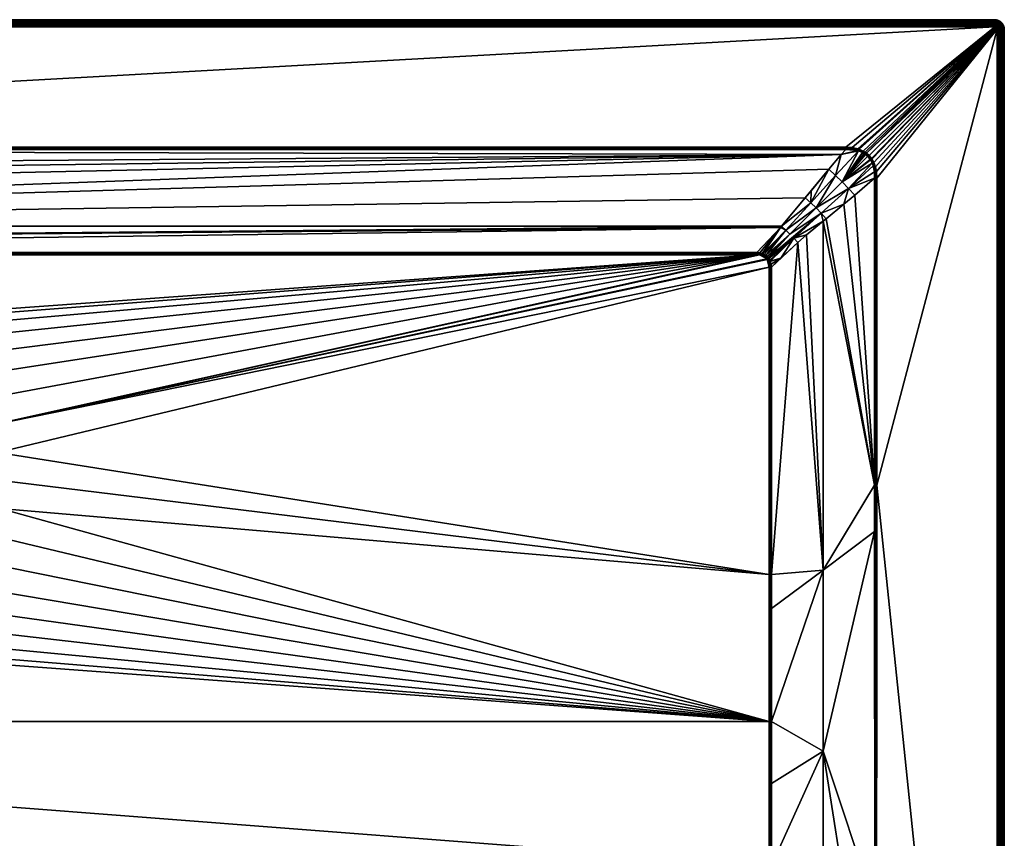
# Model space of a CAD drawing. Header units: centimetres. Extents: x 0 to 1000, y -700 to 0.
# Tile 9 of 9: x 579 to 1000, y -350 to 0. Entities that reach past the tile are written whole.
import ezdxf

# ---------------------------------------------------------------- set-up
doc = ezdxf.new("R2010")
doc.units = ezdxf.units.CM
doc.layers.get('0').update_dxf_attribs({"color": 133})

msp = doc.modelspace()

# ---------------------------------------------------------------- meshes
at = {"color": 254}
mesh = msp.add_polyface(dxfattribs=at)
corners = [(4, 0, 27), (996, 0, 0), (4, 0, 0), (4, -3, 30), (67.77, -54.51, 30), (996, -3, 30), (103.44, -100.05, 15.1), (101.95, -95.6, 16.47), (103.3, -100.11, 15.1), (93.45, -89.97, 18.49), (102.81, -100.32, 15.09), (104.54, -99.73, 15.12), (105.86, -99.54, 15.15), (91.69, -91.69, 18.35), (101.37, -101.37, 15.08), (101.84, -100.93, 15.08), (100.82, -102, 15.08), (101.3, -101.42, 15.08), (89.97, -93.45, 18.49), (100.11, -103.3, 15.1), (100.36, -102.74, 15.09), (95.31, -88.26, 18.91), (102.07, -100.76, 15.08), (105.86, -99.83, 15.08), (105.86, -100.01, 15.04), (104.59, -100.14, 15.03), (103.55, -100.41, 15.03), (102.96, -100.65, 15.02), (102.27, -101.05, 15.02), (102.05, -101.21, 15.02), (102.46, -101.35, 15), (103.11, -100.99, 15), (103.66, -100.79, 15), (104.65, -100.57, 15), (105.86, -100.49, 15), (105.86, -100.18, 15.02), (996, -2.53, 29.96), (4, -2.53, 29.96), (996, -2.07, 29.85), (4, -2.07, 29.85), (996, -1.64, 29.67), (4, -1.64, 29.67), (996, -1.24, 29.43), (4, -1.24, 29.43), (996, -0.88, 29.12), (4, -0.88, 29.12), (996, -0.57, 28.76), (4, -0.57, 28.76), (996, -0.33, 28.36), (4, -0.33, 28.36), (996, -0.15, 27.93), (4, -0.15, 27.93), (996, -0.04, 27.47), (4, -0.04, 27.47), (996, 0, 27)]
mesh.append_faces([[corners[k] for k in face] for face in [(0, 1, 2, 0), (3, 4, 5, 3), (6, 7, 8, 6), (8, 7, 9, 8), (8, 9, 10, 8), (6, 11, 7, 6), (7, 11, 12, 7), (13, 14, 15, 13), (13, 16, 17, 13), (13, 17, 14, 13), (18, 19, 20, 18), (18, 20, 16, 18), (7, 21, 9, 7), (9, 15, 22, 9), (9, 22, 10, 9), (23, 12, 24, 23), (24, 12, 11, 24), (24, 11, 25, 24), (25, 11, 6, 25), (25, 6, 26, 25), (26, 6, 8, 26), (26, 8, 27, 26), (8, 10, 27, 8), (27, 10, 22, 27), (27, 22, 28, 27), (28, 22, 15, 28), (28, 15, 29, 28), (28, 30, 31, 28), (28, 31, 27, 28), (27, 31, 32, 27), (27, 32, 26, 27), (26, 32, 33, 26), (26, 33, 25, 26), (25, 33, 34, 25), (25, 34, 24, 25), (24, 34, 35, 24), (3, 36, 37, 3), (37, 38, 39, 37), (39, 40, 41, 39), (41, 42, 43, 41), (43, 44, 45, 43), (45, 46, 47, 45), (47, 48, 49, 47), (49, 50, 51, 49), (51, 52, 53, 51), (53, 54, 0, 53)]], dxfattribs={"vtx3": -1, "color": 254})
mesh = msp.add_polyface(dxfattribs=at)
corners = [(895.32, -100.56, 15), (898.51, -102.26, 15), (896.26, -100.76, 15), (898.1, -101.79, 15), (896.96, -101.02, 15), (897.61, -101.39, 15), (911.74, -95.31, 18.91), (904.42, -101.93, 16.47), (900.46, -105.86, 15.15), (996, 0, 27), (996, 0, 0), (4, 0, 27), (996, -3, 30), (67.77, -54.51, 30), (932.23, -54.51, 30), (910.03, -93.45, 18.49), (899.89, -103.3, 15.1), (899.68, -102.81, 15.09), (908.31, -91.69, 18.35), (898.63, -101.37, 15.08), (899.07, -101.84, 15.08), (906.55, -89.97, 18.49), (898, -100.82, 15.08), (898.58, -101.3, 15.08), (904.35, -88.81, 18.73), (894.14, -99.54, 15.15), (895.43, -99.72, 15.12), (904.75, -88.32, 18.89), (896.48, -100.02, 15.1), (896.7, -100.11, 15.1), (897.26, -100.36, 15.09), (917.22, -78.3, 22.42), (921.7, -82.78, 22.42), (899.24, -102.07, 15.08), (898.34, -101.55, 15.02), (897.81, -101.1, 15.02), (897.11, -100.69, 15.02), (896.37, -100.39, 15.03), (895.38, -100.14, 15.03), (894.14, -100.01, 15.04), (894.14, -100.49, 15), (894.14, -100.18, 15.03), (894.14, -99.83, 15.08), (894.14, -99.97, 15.05)]
mesh.append_faces([[corners[k] for k in face] for face in [(0, 1, 2, 0), (2, 3, 4, 2), (4, 3, 5, 4), (6, 7, 8, 6), (9, 10, 11, 9), (12, 13, 14, 12), (7, 6, 15, 7), (16, 7, 15, 16), (16, 15, 17, 16), (18, 19, 20, 18), (21, 22, 18, 21), (18, 22, 23, 18), (18, 23, 19, 18), (24, 25, 26, 24), (21, 27, 24, 21), (26, 28, 24, 26), (24, 28, 29, 24), (24, 29, 21, 24), (21, 29, 30, 21), (21, 30, 22, 21), (31, 27, 21, 31), (32, 18, 20, 32), (15, 20, 33, 15), (15, 33, 17, 15), (34, 23, 22, 34), (34, 22, 35, 34), (35, 22, 30, 35), (35, 30, 36, 35), (36, 30, 29, 36), (36, 29, 37, 36), (5, 35, 36, 5), (5, 36, 4, 5), (4, 36, 37, 4), (4, 37, 2, 4), (2, 37, 38, 2), (2, 38, 0, 2), (0, 38, 39, 0), (0, 39, 40, 0), (39, 41, 40, 39), (29, 28, 37, 29), (37, 28, 26, 37), (37, 26, 38, 37), (38, 26, 25, 38), (38, 25, 39, 38), (39, 25, 42, 39), (39, 42, 43, 39)]], dxfattribs={"vtx3": -1, "color": 254})
mesh = msp.add_polyface(dxfattribs=at)
corners = [(997.82, -0.44, 27), (997.24, -0.2, 0), (997.24, -0.2, 27), (996.63, -0.05, 0), (996.63, -0.05, 27), (996, 0, 0), (996, 0, 27), (996.73, -1.75, 29.67), (997.25, -1.54, 29.43), (996.85, -1.37, 29.43), (996.37, -1.67, 29.67), (996.43, -1.27, 29.43), (996, -1.64, 29.67), (996, -1.24, 29.43), (997.62, -1.76, 29.43), (997.83, -1.47, 29.12), (997.42, -1.22, 29.12), (996.96, -1.03, 29.12), (996.49, -0.92, 29.12), (996, -0.88, 29.12), (998.01, -1.23, 28.76), (997.56, -0.95, 28.76), (997.06, -0.74, 28.76), (996.54, -0.62, 28.76), (996, -0.57, 28.76), (997.67, -0.73, 28.36), (997.14, -0.51, 28.36), (996.57, -0.37, 28.36), (996, -0.33, 28.36), (997.75, -0.57, 27.93), (997.19, -0.34, 27.93), (996.6, -0.19, 27.93), (996, -0.15, 27.93), (997.8, -0.47, 27.47), (997.22, -0.23, 27.47), (996.62, -0.09, 27.47), (996, -0.04, 27.47)]
mesh.append_faces([[corners[k] for k in face] for face in [(0, 1, 2, 0), (2, 1, 3, 2), (2, 3, 4, 2), (4, 3, 5, 4), (4, 5, 6, 4), (7, 8, 9, 7), (10, 9, 11, 10), (10, 11, 12, 10), (12, 11, 13, 12), (14, 15, 8, 14), (8, 15, 16, 8), (8, 16, 9, 8), (9, 16, 17, 9), (9, 17, 11, 9), (11, 17, 18, 11), (11, 18, 13, 11), (13, 18, 19, 13), (16, 20, 21, 16), (16, 21, 17, 16), (17, 21, 22, 17), (17, 22, 18, 17), (18, 22, 23, 18), (18, 23, 19, 18), (19, 23, 24, 19), (21, 25, 22, 21), (22, 25, 26, 22), (22, 26, 23, 22), (23, 26, 27, 23), (23, 27, 24, 23), (24, 27, 28, 24), (25, 29, 26, 25), (26, 29, 30, 26), (26, 30, 27, 26), (27, 30, 31, 27), (27, 31, 28, 27), (28, 31, 32, 28), (30, 33, 34, 30), (30, 34, 31, 30), (31, 34, 35, 31), (31, 35, 32, 31), (32, 35, 36, 32), (34, 0, 2, 34), (34, 2, 35, 34), (35, 2, 4, 35), (35, 4, 36, 35), (36, 4, 6, 36)]], dxfattribs={"vtx3": -1, "color": 254})
mesh = msp.add_polyface(dxfattribs=at)
corners = [(495.78, -150.39, 2.6), (500, -130.97, 14.4), (494.17, -131.46, 14.4), (491.56, -150.75, 2.6), (488.33, -131.96, 14.4), (461.48, -143.01, 14.4), (466.33, -139.73, 14.4), (466.09, -139.31, 14.66), (471.67, -137.32, 14.4), (477, -134.91, 14.4), (476.84, -134.45, 14.66), (488.25, -131.48, 14.66), (500, -130.48, 14.66), (500, -129.96, 14.85), (482.67, -133.44, 14.4), (488.16, -130.96, 14.85), (500, -129.41, 14.96), (476.67, -133.96, 14.85), (488.07, -130.43, 14.96), (500, -128.86, 15), (465.84, -138.85, 14.85), (476.49, -133.45, 14.96), (487.98, -129.89, 15), (456, -145.5, 14.85), (465.58, -138.38, 14.96), (476.3, -132.93, 15), (455.66, -145.08, 14.96), (465.31, -137.9, 15), (105.86, -99.83, 15.08), (894.14, -99.83, 15.08), (894.14, -99.54, 15.15), (932.23, -54.82, 29.98), (67.77, -54.51, 30), (67.77, -54.82, 29.98), (932.23, -54.99, 29.96), (67.77, -54.99, 29.96), (932.23, -55.17, 29.92), (67.77, -55.17, 29.93), (67.77, -55.46, 29.85), (4, -3, 30), (996, -3, 30), (996, -2.53, 29.96), (4, -2.53, 29.96), (996, -2.07, 29.85), (4, -2.07, 29.85), (996, -1.64, 29.67), (4, -1.64, 29.67), (996, -1.24, 29.43), (4, -1.24, 29.43), (996, -0.88, 29.12), (4, -0.88, 29.12), (996, -0.57, 28.76), (4, -0.57, 28.76), (996, -0.33, 28.36), (4, -0.33, 28.36), (996, -0.15, 27.93), (4, -0.15, 27.93), (996, -0.04, 27.47), (4, -0.04, 27.47), (996, 0, 27)]
mesh.append_faces([[corners[k] for k in face] for face in [(0, 1, 2, 0), (3, 2, 4, 3), (5, 6, 7, 5), (8, 9, 10, 8), (11, 12, 13, 11), (9, 14, 10, 9), (10, 14, 11, 10), (10, 11, 15, 10), (15, 11, 13, 15), (15, 13, 16, 15), (6, 8, 7, 6), (7, 8, 10, 7), (7, 10, 17, 7), (17, 10, 15, 17), (17, 15, 18, 17), (18, 15, 16, 18), (18, 16, 19, 18), (20, 7, 17, 20), (20, 17, 21, 20), (21, 17, 18, 21), (21, 18, 22, 21), (22, 18, 19, 22), (23, 20, 24, 23), (24, 20, 21, 24), (24, 21, 25, 24), (25, 21, 22, 25), (26, 24, 27, 26), (27, 24, 25, 27), (14, 4, 11, 14), (11, 4, 2, 11), (11, 2, 12, 11), (12, 2, 1, 12), (28, 29, 30, 28), (31, 32, 33, 31), (34, 33, 35, 34), (36, 37, 38, 36), (39, 40, 41, 39), (42, 41, 43, 42), (44, 43, 45, 44), (46, 45, 47, 46), (48, 47, 49, 48), (50, 49, 51, 50), (52, 51, 53, 52), (54, 53, 55, 54), (56, 55, 57, 56), (58, 57, 59, 58)]], dxfattribs={"vtx3": -1, "color": 254})
mesh = msp.add_polyface(dxfattribs=at)
corners = [(917.44, -73.1, 23.97), (925.02, -63.97, 27.01), (914.89, -76.16, 22.95), (922.51, -86.19, 22.5), (915.38, -92.02, 20.13), (922.5, -235.31, 22.5), (911.74, -95.31, 18.91), (944.54, -67.77, 29.85), (936.04, -74.99, 27.01), (944.54, -199.08, 29.85), (931.4, -78.93, 25.47), (923.84, -85.11, 22.95), (1000, -4, 27), (1000, -696, 0), (1000, -4, 0), (997, -4, 30), (945.49, -67.77, 30), (945.49, -199.08, 30), (927.81, -66.56, 26.38), (917.22, -78.3, 22.42), (919.49, -80.51, 22.24), (933.44, -72.19, 26.38), (944.45, -65.06, 29.88), (921.7, -82.78, 22.42), (910.03, -93.45, 18.49), (904.75, -88.32, 18.89), (906.55, -89.97, 18.49), (908.31, -91.69, 18.35), (899.07, -101.84, 15.08), (930.66, -69.34, 26.16), (945.01, -199.08, 29.96), (945.01, -67.77, 29.96), (997.47, -696, 29.96), (997.47, -4, 29.96), (997.93, -696, 29.85), (997.93, -4, 29.85), (998.36, -696, 29.67), (998.36, -4, 29.67), (998.76, -696, 29.43), (998.76, -4, 29.43), (999.12, -696, 29.12), (999.12, -4, 29.12), (999.43, -696, 28.76), (999.43, -4, 28.76), (999.67, -696, 28.36), (999.67, -4, 28.36), (999.85, -696, 27.93), (999.85, -4, 27.93), (999.96, -696, 27.47), (999.96, -4, 27.47), (1000, -696, 27)]
mesh.append_faces([[corners[k] for k in face] for face in [(0, 1, 2, 0), (3, 4, 5, 3), (5, 4, 6, 5), (7, 8, 9, 7), (9, 8, 10, 9), (9, 10, 11, 9), (5, 9, 3, 5), (3, 9, 11, 3), (12, 13, 14, 12), (15, 16, 17, 15), (18, 19, 20, 18), (10, 8, 21, 10), (21, 8, 7, 21), (21, 7, 22, 21), (11, 23, 3, 11), (3, 23, 24, 3), (3, 24, 4, 3), (4, 24, 6, 4), (2, 25, 19, 2), (19, 26, 20, 19), (20, 26, 27, 20), (20, 27, 23, 20), (23, 28, 24, 23), (18, 1, 19, 18), (19, 1, 0, 19), (19, 0, 2, 19), (11, 10, 23, 11), (23, 10, 21, 23), (23, 21, 20, 23), (20, 21, 29, 20), (20, 29, 18, 20), (9, 30, 7, 9), (7, 30, 31, 7), (30, 17, 16, 30), (30, 16, 31, 30), (15, 32, 33, 15), (33, 34, 35, 33), (35, 36, 37, 35), (37, 38, 39, 37), (39, 40, 41, 39), (41, 42, 43, 41), (43, 44, 45, 43), (45, 46, 47, 45), (47, 48, 49, 47), (49, 50, 12, 49)]], dxfattribs={"vtx3": -1, "color": 254})
mesh = msp.add_polyface(dxfattribs=at)
corners = [(933.75, -384.63, 26.58), (944.6, -379.2, 29.89), (922.5, -312.79, 22.55), (944.55, -218.83, 29.85), (922.5, -235.31, 22.5), (944.54, -199.08, 29.85), (933.75, -621.17, 28.96), (944.88, -619.77, 29.97), (944.76, -539.56, 29.94), (922.5, -390.26, 23.16), (900.42, -431.39, 17.29), (922.5, -467.72, 24.36), (922.5, -622.58, 27.93), (933.75, -542.33, 28), (944.63, -449.44, 29.9), (922.5, -545.16, 26), (900.46, -361.62, 15.66), (1000, -696, 27), (1000, -696, 0), (1000, -4, 27), (945.38, -449.44, 30), (996, -697, 30), (996.16, -696.99, 30), (996.31, -696.95, 30), (996.59, -696.81, 30), (996.71, -696.71, 30), (996.81, -696.59, 30), (997, -4, 30), (945.49, -199.08, 30), (997, -696, 30), (996.95, -696.31, 30), (945, -449.44, 29.98), (945, -697, 30), (945.01, -199.08, 29.96), (997.47, -696, 29.96), (997.47, -4, 29.96), (997.93, -696, 29.85), (997.93, -4, 29.85), (998.36, -696, 29.67), (998.36, -4, 29.67), (998.76, -696, 29.43), (998.76, -4, 29.43), (999.12, -696, 29.12), (999.12, -4, 29.12), (999.43, -696, 28.76), (999.43, -4, 28.76), (999.67, -696, 28.36), (999.67, -4, 28.36), (999.85, -696, 27.93), (999.85, -4, 27.93), (999.96, -696, 27.47), (999.96, -4, 27.47)]
mesh.append_faces([[corners[k] for k in face] for face in [(0, 1, 2, 0), (2, 1, 3, 2), (2, 3, 4, 2), (4, 3, 5, 4), (6, 7, 8, 6), (9, 10, 11, 9), (12, 6, 13, 12), (13, 6, 8, 13), (13, 8, 0, 13), (0, 8, 14, 0), (0, 14, 1, 0), (15, 12, 13, 15), (15, 13, 11, 15), (11, 13, 0, 11), (11, 0, 9, 11), (9, 0, 2, 9), (9, 2, 16, 9), (17, 18, 19, 17), (20, 21, 22, 20), (20, 22, 23, 20), (23, 24, 20, 23), (20, 24, 25, 20), (20, 25, 26, 20), (27, 28, 29, 27), (29, 28, 20, 29), (29, 20, 30, 29), (30, 20, 26, 30), (31, 8, 32, 31), (5, 3, 33, 5), (33, 3, 1, 33), (33, 1, 31, 33), (31, 1, 14, 31), (31, 14, 8, 31), (32, 20, 31, 32), (31, 20, 28, 31), (31, 28, 33, 31), (27, 29, 34, 27), (35, 34, 36, 35), (37, 36, 38, 37), (39, 38, 40, 39), (41, 40, 42, 41), (43, 42, 44, 43), (45, 44, 46, 45), (47, 46, 48, 47), (49, 48, 50, 49), (51, 50, 17, 51)]], dxfattribs={"vtx3": -1, "color": 254})
mesh = msp.add_polyface(dxfattribs=at)
corners = [(943.39, -59.57, 30), (944.22, -61.09, 30), (997, -4, 30), (935.01, -54.7, 30), (937.43, -55.23, 30), (996, -3, 30), (937.93, -55.39, 30), (939.69, -56.17, 30), (932.23, -54.51, 30), (943.26, -59.37, 30), (942.24, -58.11, 30), (996.99, -3.84, 30), (941.06, -57.05, 30), (996.95, -3.69, 30), (996.89, -3.55, 30), (996.81, -3.41, 30), (996.71, -3.29, 30), (996.59, -3.19, 30), (940.5, -56.65, 30), (945.29, -64.94, 30), (945.49, -67.77, 30), (934.89, -55.55, 29.88), (932.23, -55.46, 29.85), (937.2, -55.98, 29.9), (930.29, -57.63, 29.12), (937.6, -56.09, 29.9), (932.23, -55.17, 29.92), (932.23, -54.82, 29.98), (932.23, -54.99, 29.96), (934.95, -55.13, 29.97), (937.32, -55.6, 29.97), (937.8, -55.76, 29.97), (937.67, -56.12, 29.9), (939.35, -56.81, 29.91), (939.52, -56.49, 29.98), (940.11, -57.24, 29.91), (940.3, -56.95, 29.98), (940.64, -57.61, 29.92), (940.85, -57.34, 29.98)]
mesh.append_faces([[corners[k] for k in face] for face in [(0, 1, 2, 0), (3, 4, 5, 3), (5, 4, 6, 5), (5, 6, 7, 5), (5, 8, 3, 5), (9, 2, 10, 9), (10, 2, 11, 10), (10, 11, 12, 10), (12, 11, 13, 12), (12, 13, 14, 12), (12, 15, 16, 12), (12, 16, 17, 12), (7, 18, 5, 7), (5, 18, 12, 5), (19, 20, 2, 19), (21, 22, 23, 21), (23, 22, 24, 23), (23, 24, 25, 23), (26, 22, 21, 26), (27, 28, 29, 27), (29, 28, 26, 29), (3, 8, 27, 3), (26, 21, 29, 26), (29, 21, 23, 29), (29, 23, 30, 29), (30, 23, 25, 30), (30, 25, 31, 30), (25, 32, 31, 25), (31, 32, 33, 31), (31, 33, 34, 31), (34, 33, 35, 34), (34, 35, 36, 34), (36, 35, 37, 36), (36, 37, 38, 36), (27, 29, 3, 27), (3, 29, 30, 3), (3, 30, 4, 3), (4, 30, 31, 4), (4, 31, 6, 4), (6, 31, 34, 6), (6, 34, 7, 6), (7, 34, 36, 7), (7, 36, 18, 7), (18, 36, 38, 18), (18, 38, 12, 18)]], dxfattribs={"vtx3": -1, "color": 254})
mesh = msp.add_polyface(dxfattribs=at)
corners = [(997, -4, 30), (943.26, -59.37, 30), (943.39, -59.57, 30), (944.22, -61.09, 30), (944.86, -62.87, 30), (945.29, -64.94, 30), (996.89, -3.55, 30), (996.81, -3.41, 30), (941.06, -57.05, 30), (996, -3, 30), (996.31, -3.05, 30), (996.59, -3.19, 30), (1000, -4, 27), (1000, -4, 0), (999.95, -3.37, 0), (999.95, -3.37, 27), (997.47, -4, 29.96), (996.99, -3.84, 30), (997.45, -3.77, 29.96), (996.95, -3.69, 30), (997.4, -3.55, 29.96), (997.31, -3.33, 29.96), (997.19, -3.14, 29.96), (996.71, -3.29, 30), (997.93, -4, 29.85), (997.9, -3.7, 29.85), (997.83, -3.4, 29.85), (998.36, -4, 29.67), (998.33, -3.63, 29.67), (998.25, -3.27, 29.67), (997.72, -3.13, 29.85), (998.76, -4, 29.43), (998.73, -3.57, 29.43), (998.63, -3.15, 29.43), (999.12, -4, 29.12), (999.08, -3.51, 29.12), (999.43, -4, 28.76), (999.38, -3.46, 28.76), (998.97, -3.04, 29.12), (999.67, -4, 28.36), (999.63, -3.43, 28.36), (999.26, -2.94, 28.76), (999.85, -4, 27.93), (999.81, -3.4, 27.93), (999.96, -4, 27.47), (999.91, -3.38, 27.47)]
mesh.append_faces([[corners[k] for k in face] for face in [(0, 1, 2, 0), (0, 3, 4, 0), (0, 4, 5, 0), (6, 7, 8, 6), (9, 8, 10, 9), (10, 8, 11, 10), (12, 13, 14, 12), (12, 14, 15, 12), (0, 16, 17, 0), (17, 16, 18, 17), (17, 18, 19, 17), (19, 18, 20, 19), (19, 20, 6, 19), (6, 20, 21, 6), (6, 21, 7, 6), (7, 21, 22, 7), (7, 22, 23, 7), (16, 24, 18, 16), (18, 24, 25, 18), (18, 25, 20, 18), (20, 25, 26, 20), (20, 26, 21, 20), (24, 27, 25, 24), (25, 27, 28, 25), (25, 28, 26, 25), (26, 28, 29, 26), (26, 29, 30, 26), (27, 31, 28, 27), (28, 31, 32, 28), (28, 32, 29, 28), (29, 32, 33, 29), (31, 34, 32, 31), (32, 34, 35, 32), (32, 35, 33, 32), (34, 36, 35, 34), (35, 36, 37, 35), (35, 37, 38, 35), (36, 39, 37, 36), (37, 39, 40, 37), (37, 40, 41, 37), (39, 42, 40, 39), (40, 42, 43, 40), (42, 44, 43, 42), (43, 44, 45, 43), (44, 12, 45, 44), (45, 12, 15, 45)]], dxfattribs={"vtx3": -1, "color": 254})
mesh = msp.add_polyface(dxfattribs=at)
corners = [(996.31, -3.05, 30), (996.16, -3.01, 30), (996, -3, 30), (996.59, -3.19, 30), (996.45, -3.11, 30), (996.71, -3.29, 30), (997.19, -3.14, 29.96), (997.04, -2.96, 29.96), (996.86, -2.81, 29.96), (996.67, -2.69, 29.96), (996.45, -2.6, 29.96), (996.23, -2.55, 29.96), (996, -2.53, 29.96), (997.31, -3.33, 29.96), (997.83, -3.4, 29.85), (997.72, -3.13, 29.85), (997.56, -2.87, 29.85), (997.36, -2.64, 29.85), (997.13, -2.44, 29.85), (996.87, -2.28, 29.85), (996.6, -2.17, 29.85), (996.3, -2.1, 29.85), (996, -2.07, 29.85), (997.91, -2.61, 29.67), (997.67, -2.33, 29.67), (997.39, -2.09, 29.67), (997.07, -1.9, 29.67), (996.73, -1.75, 29.67), (996.37, -1.67, 29.67), (996, -1.64, 29.67), (997.95, -2.05, 29.43), (997.62, -1.76, 29.43), (997.25, -1.54, 29.43), (996.85, -1.37, 29.43)]
mesh.append_faces([[corners[k] for k in face] for face in [(0, 1, 2, 0), (0, 3, 4, 0), (5, 6, 7, 5), (5, 7, 3, 5), (3, 7, 8, 3), (3, 8, 4, 3), (4, 8, 9, 4), (4, 9, 0, 4), (0, 9, 10, 0), (0, 10, 1, 0), (1, 10, 11, 1), (1, 11, 2, 1), (2, 11, 12, 2), (13, 14, 15, 13), (13, 15, 6, 13), (6, 15, 16, 6), (6, 16, 7, 6), (7, 16, 17, 7), (7, 17, 8, 7), (8, 17, 18, 8), (8, 18, 9, 8), (9, 18, 19, 9), (9, 19, 10, 9), (10, 19, 20, 10), (10, 20, 11, 10), (11, 20, 21, 11), (11, 21, 12, 11), (12, 21, 22, 12), (16, 23, 17, 16), (17, 23, 24, 17), (17, 24, 18, 17), (18, 24, 25, 18), (18, 25, 19, 18), (19, 25, 26, 19), (19, 26, 20, 19), (20, 26, 27, 20), (20, 27, 21, 20), (21, 27, 28, 21), (21, 28, 22, 21), (22, 28, 29, 22), (25, 30, 31, 25), (25, 31, 26, 25), (26, 31, 32, 26), (26, 32, 27, 26), (27, 33, 28, 27)]], dxfattribs={"vtx3": -1, "color": 254})
mesh = msp.add_polyface(dxfattribs=at)
corners = [(999.56, -2.18, 27), (999.24, -1.65, 0), (999.24, -1.65, 27), (998.83, -1.17, 0), (998.83, -1.17, 27), (998.35, -0.76, 0), (998.35, -0.76, 27), (997.82, -0.44, 0), (997.82, -0.44, 27), (997.24, -0.2, 0), (997.95, -2.05, 29.43), (998.53, -2.17, 29.12), (998.21, -1.79, 29.12), (997.62, -1.76, 29.43), (997.83, -1.47, 29.12), (998.77, -1.99, 28.76), (998.42, -1.58, 28.76), (998.01, -1.23, 28.76), (997.42, -1.22, 29.12), (999.27, -2.33, 28.36), (998.97, -1.84, 28.36), (998.6, -1.4, 28.36), (998.16, -1.03, 28.36), (997.56, -0.95, 28.76), (997.67, -0.73, 28.36), (999.43, -2.25, 27.93), (999.12, -1.74, 27.93), (998.72, -1.28, 27.93), (998.26, -0.88, 27.93), (997.75, -0.57, 27.93), (999.53, -2.2, 27.47), (999.21, -1.67, 27.47), (998.8, -1.2, 27.47), (998.33, -0.79, 27.47), (997.8, -0.47, 27.47), (997.19, -0.34, 27.93), (997.22, -0.23, 27.47)]
mesh.append_faces([[corners[k] for k in face] for face in [(0, 1, 2, 0), (2, 1, 3, 2), (2, 3, 4, 2), (4, 3, 5, 4), (4, 5, 6, 4), (6, 5, 7, 6), (6, 7, 8, 6), (8, 7, 9, 8), (10, 11, 12, 10), (10, 12, 13, 10), (13, 12, 14, 13), (11, 15, 12, 11), (12, 15, 16, 12), (12, 16, 14, 12), (14, 16, 17, 14), (14, 17, 18, 14), (15, 19, 20, 15), (15, 20, 16, 15), (16, 20, 21, 16), (16, 21, 17, 16), (17, 21, 22, 17), (17, 22, 23, 17), (23, 22, 24, 23), (20, 25, 26, 20), (20, 26, 21, 20), (21, 26, 27, 21), (21, 27, 22, 21), (22, 27, 28, 22), (22, 28, 24, 22), (24, 28, 29, 24), (26, 30, 31, 26), (26, 31, 27, 26), (27, 31, 32, 27), (27, 32, 28, 27), (28, 32, 33, 28), (28, 33, 29, 28), (29, 33, 34, 29), (29, 34, 35, 29), (31, 0, 2, 31), (31, 2, 32, 31), (32, 2, 4, 32), (32, 4, 33, 32), (33, 4, 6, 33), (33, 6, 34, 33), (34, 6, 8, 34), (34, 8, 36, 34)]], dxfattribs={"vtx3": -1, "color": 254})
mesh = msp.add_polyface(dxfattribs=at)
corners = [(999.95, -3.37, 27), (999.95, -3.37, 0), (999.8, -2.76, 0), (999.8, -2.76, 27), (999.56, -2.18, 0), (999.56, -2.18, 27), (999.24, -1.65, 0), (997.72, -3.13, 29.85), (998.25, -3.27, 29.67), (998.1, -2.93, 29.67), (997.56, -2.87, 29.85), (997.91, -2.61, 29.67), (998.63, -3.15, 29.43), (998.46, -2.75, 29.43), (998.24, -2.38, 29.43), (997.67, -2.33, 29.67), (997.95, -2.05, 29.43), (997.39, -2.09, 29.67), (999.08, -3.51, 29.12), (998.97, -3.04, 29.12), (998.78, -2.58, 29.12), (998.53, -2.17, 29.12), (999.38, -3.46, 28.76), (999.26, -2.94, 28.76), (999.05, -2.44, 28.76), (998.77, -1.99, 28.76), (999.63, -3.43, 28.36), (999.49, -2.86, 28.36), (999.27, -2.33, 28.36), (999.81, -3.4, 27.93), (999.66, -2.81, 27.93), (999.43, -2.25, 27.93), (998.97, -1.84, 28.36), (999.91, -3.38, 27.47), (999.77, -2.78, 27.47), (999.53, -2.2, 27.47), (999.12, -1.74, 27.93), (999.21, -1.67, 27.47)]
mesh.append_faces([[corners[k] for k in face] for face in [(0, 1, 2, 0), (0, 2, 3, 0), (3, 2, 4, 3), (3, 4, 5, 3), (5, 4, 6, 5), (7, 8, 9, 7), (7, 9, 10, 7), (10, 9, 11, 10), (8, 12, 9, 8), (9, 12, 13, 9), (9, 13, 11, 9), (11, 13, 14, 11), (11, 14, 15, 11), (15, 14, 16, 15), (15, 16, 17, 15), (12, 18, 19, 12), (12, 19, 13, 12), (13, 19, 20, 13), (13, 20, 14, 13), (14, 20, 21, 14), (14, 21, 16, 14), (19, 22, 23, 19), (19, 23, 20, 19), (20, 23, 24, 20), (20, 24, 21, 20), (21, 24, 25, 21), (23, 26, 27, 23), (23, 27, 24, 23), (24, 27, 28, 24), (24, 28, 25, 24), (26, 29, 27, 26), (27, 29, 30, 27), (27, 30, 28, 27), (28, 30, 31, 28), (28, 31, 32, 28), (29, 33, 30, 29), (30, 33, 34, 30), (30, 34, 31, 30), (31, 34, 35, 31), (31, 35, 36, 31), (33, 0, 34, 33), (34, 0, 3, 34), (34, 3, 35, 34), (35, 3, 5, 35), (35, 5, 37, 35)]], dxfattribs={"vtx3": -1, "color": 254})
mesh = msp.add_polyface(dxfattribs=at)
corners = [(894.14, -100.49, 15), (500, -128.86, 15), (512.02, -129.89, 15), (523.7, -132.93, 15), (534.69, -137.9, 15), (544.69, -144.65, 15), (553.4, -153, 15), (899.51, -105.86, 15), (566.01, -173.48, 15), (569.54, -185.01, 15), (560.58, -162.7, 15), (925.02, -63.97, 27.01), (930.29, -57.63, 29.12), (95.31, -88.26, 18.91), (932.23, -55.46, 29.85), (67.77, -55.46, 29.85), (914.89, -76.16, 22.95), (904.75, -88.32, 18.89), (101.95, -95.6, 16.47), (904.35, -88.81, 18.73), (105.86, -99.54, 15.15), (894.14, -99.54, 15.15), (561.42, -169.03, 14.4), (564.05, -174.26, 14.4), (564.51, -174.08, 14.66), (565.77, -179.86, 14.4), (567.48, -185.46, 14.4), (567.96, -185.35, 14.66), (568.23, -191.26, 14.4), (568.97, -197.07, 14.4), (569.46, -197.05, 14.66), (568.72, -202.92, 14.4), (568.96, -208.83, 14.66), (569.98, -197.03, 14.85), (569.48, -208.9, 14.85), (568.47, -185.24, 14.85), (570.52, -197, 14.96), (570.01, -208.97, 14.96), (564.99, -173.88, 14.85), (569, -185.13, 14.96), (571.07, -196.98, 15), (570.56, -209.04, 15), (559.64, -163.28, 14.85), (565.5, -173.68, 14.96), (560.11, -162.99, 14.96), (894.14, -100.18, 15.03), (894.14, -100.01, 15.04), (105.86, -100.01, 15.04), (894.14, -99.97, 15.05), (894.14, -99.83, 15.08), (105.86, -99.83, 15.08), (932.23, -54.51, 30), (67.77, -54.51, 30), (932.23, -54.82, 29.98), (67.77, -54.82, 29.98), (932.23, -54.99, 29.96), (67.77, -54.99, 29.96), (932.23, -55.17, 29.92)]
mesh.append_faces([[corners[k] for k in face] for face in [(0, 1, 2, 0), (0, 2, 3, 0), (3, 4, 0, 3), (0, 4, 5, 0), (0, 5, 6, 0), (7, 8, 9, 7), (6, 10, 0, 6), (0, 10, 8, 0), (11, 12, 13, 11), (14, 15, 12, 14), (16, 11, 13, 16), (16, 13, 17, 16), (17, 18, 19, 17), (19, 20, 21, 19), (22, 23, 24, 22), (25, 26, 27, 25), (28, 29, 30, 28), (29, 31, 30, 29), (30, 31, 32, 30), (26, 28, 27, 26), (27, 28, 30, 27), (27, 30, 33, 27), (33, 30, 34, 33), (23, 25, 24, 23), (24, 25, 27, 24), (24, 27, 35, 24), (35, 27, 33, 35), (35, 33, 36, 35), (36, 33, 37, 36), (38, 24, 35, 38), (38, 35, 39, 38), (39, 35, 36, 39), (39, 36, 40, 39), (40, 36, 41, 40), (42, 38, 43, 42), (43, 38, 39, 43), (43, 39, 9, 43), (9, 39, 40, 9), (44, 43, 8, 44), (8, 43, 9, 8), (45, 46, 47, 45), (48, 49, 50, 48), (51, 52, 53, 51), (53, 54, 55, 53), (55, 56, 57, 55), (57, 15, 14, 57)]], dxfattribs={"vtx3": -1, "color": 254})
mesh = msp.add_polyface(dxfattribs=at)
corners = [(430.46, -185.01, 15), (100.49, -105.86, 15), (428.93, -196.98, 15), (433.99, -173.48, 15), (105.86, -100.49, 15), (439.42, -162.7, 15), (446.6, -153, 15), (455.31, -144.65, 15), (465.31, -137.9, 15), (476.3, -132.93, 15), (487.98, -129.89, 15), (500, -128.86, 15), (894.14, -100.49, 15), (85.11, -76.16, 22.95), (95.31, -88.26, 18.91), (930.29, -57.63, 29.12), (79.01, -68.7, 25.43), (74.99, -63.96, 27.01), (431.28, -202.92, 14.4), (431.03, -197.07, 14.4), (430.54, -197.05, 14.66), (431.77, -191.26, 14.4), (432.52, -185.46, 14.4), (432.04, -185.35, 14.66), (434.23, -179.86, 14.4), (435.95, -174.26, 14.4), (435.49, -174.08, 14.66), (438.58, -169.03, 14.4), (441.22, -163.81, 14.4), (440.8, -163.55, 14.66), (440.36, -163.28, 14.85), (435.01, -173.88, 14.85), (439.89, -162.99, 14.96), (431.53, -185.24, 14.85), (434.5, -173.68, 14.96), (430.02, -197.03, 14.85), (431, -185.13, 14.96), (429.48, -197, 14.96), (105.86, -100.18, 15.02), (894.14, -100.18, 15.03), (105.86, -100.01, 15.04), (894.14, -99.97, 15.05), (105.86, -99.83, 15.08), (894.14, -99.54, 15.15), (105.86, -99.54, 15.15), (67.77, -54.99, 29.96), (67.77, -55.17, 29.93), (932.23, -55.17, 29.92)]
mesh.append_faces([[corners[k] for k in face] for face in [(0, 1, 2, 0), (0, 3, 4, 0), (4, 5, 6, 4), (6, 7, 4, 6), (4, 7, 8, 4), (4, 8, 9, 4), (9, 10, 4, 9), (4, 10, 11, 4), (4, 11, 12, 4), (13, 14, 15, 13), (13, 15, 16, 13), (16, 15, 17, 16), (18, 19, 20, 18), (21, 22, 23, 21), (24, 25, 26, 24), (27, 28, 29, 27), (25, 27, 26, 25), (26, 27, 29, 26), (26, 29, 30, 26), (22, 24, 23, 22), (23, 24, 26, 23), (23, 26, 31, 23), (31, 26, 30, 31), (31, 30, 32, 31), (19, 21, 20, 19), (20, 21, 23, 20), (20, 23, 33, 20), (33, 23, 31, 33), (33, 31, 34, 33), (34, 31, 32, 34), (34, 32, 5, 34), (35, 20, 33, 35), (35, 33, 36, 35), (36, 33, 34, 36), (36, 34, 3, 36), (3, 34, 5, 3), (37, 35, 36, 37), (37, 36, 0, 37), (0, 36, 3, 0), (2, 37, 0, 2), (4, 12, 38, 4), (38, 39, 40, 38), (40, 41, 42, 40), (42, 43, 44, 42), (45, 46, 47, 45)]], dxfattribs={"vtx3": -1, "color": 254})
mesh = msp.add_polyface(dxfattribs=at)
corners = [(516.65, -152.89, 2.6), (528.33, -137.32, 14.4), (523, -134.91, 14.4), (512.55, -151.82, 2.6), (517.33, -133.44, 14.4), (508.44, -150.75, 2.6), (511.67, -131.96, 14.4), (504.22, -150.39, 2.6), (505.83, -131.46, 14.4), (500, -150.03, 2.6), (500, -130.97, 14.4), (930.29, -57.63, 29.12), (67.77, -55.46, 29.85), (74.99, -63.96, 27.01), (904.75, -88.32, 18.89), (95.31, -88.26, 18.91), (101.95, -95.6, 16.47), (904.35, -88.81, 18.73), (105.86, -99.54, 15.15), (533.67, -139.73, 14.4), (533.91, -139.31, 14.66), (538.52, -143.01, 14.4), (543.37, -146.29, 14.4), (543.68, -145.91, 14.66), (544.34, -145.08, 14.96), (534.42, -138.38, 14.96), (534.16, -138.85, 14.85), (523.7, -132.93, 15), (512.02, -129.89, 15), (511.93, -130.43, 14.96), (534.69, -137.9, 15), (544.69, -144.65, 15), (523.16, -134.45, 14.66), (523.33, -133.96, 14.85), (523.51, -133.45, 14.96), (500, -128.86, 15), (500, -129.41, 14.96), (544, -145.5, 14.85), (511.75, -131.48, 14.66), (511.84, -130.96, 14.85), (500, -130.48, 14.66), (500, -129.96, 14.85), (105.86, -100.18, 15.02), (894.14, -100.49, 15), (894.14, -100.18, 15.03), (105.86, -100.01, 15.04), (894.14, -100.01, 15.04), (894.14, -99.97, 15.05)]
mesh.append_faces([[corners[k] for k in face] for face in [(0, 1, 2, 0), (3, 2, 4, 3), (5, 4, 6, 5), (7, 6, 8, 7), (9, 8, 10, 9), (11, 12, 13, 11), (14, 15, 16, 14), (17, 16, 18, 17), (1, 19, 20, 1), (21, 22, 23, 21), (24, 25, 26, 24), (27, 28, 29, 27), (30, 25, 31, 30), (31, 25, 24, 31), (32, 26, 33, 32), (33, 26, 25, 33), (33, 25, 34, 33), (34, 25, 30, 34), (34, 30, 27, 34), (35, 36, 28, 35), (19, 21, 20, 19), (20, 21, 23, 20), (20, 23, 37, 20), (2, 1, 32, 2), (32, 1, 20, 32), (32, 20, 26, 32), (26, 20, 37, 26), (26, 37, 24, 26), (38, 6, 4, 38), (27, 29, 34, 27), (34, 29, 39, 34), (34, 39, 33, 34), (33, 39, 38, 33), (33, 38, 32, 33), (32, 38, 4, 32), (32, 4, 2, 32), (40, 10, 8, 40), (28, 36, 29, 28), (29, 36, 41, 29), (29, 41, 39, 29), (39, 41, 40, 39), (39, 40, 38, 39), (38, 40, 8, 38), (38, 8, 6, 38), (42, 43, 44, 42), (45, 46, 47, 45)]], dxfattribs={"vtx3": -1, "color": 254})
mesh = msp.add_polyface(dxfattribs=at)
corners = [(940.64, -57.61, 29.92), (940.11, -57.24, 29.91), (930.66, -69.34, 26.16), (939.35, -56.81, 29.91), (937.67, -56.12, 29.9), (942.79, -59.95, 29.91), (942.67, -59.77, 29.92), (941.56, -58.44, 29.92), (941.74, -58.59, 29.92), (943.54, -61.39, 29.91), (933.44, -72.19, 26.38), (943.88, -62.43, 29.9), (944.45, -65.06, 29.88), (944.1, -63.09, 29.89), (937.6, -56.09, 29.9), (930.29, -57.63, 29.12), (927.81, -66.56, 26.38), (925.02, -63.97, 27.01), (940.85, -57.34, 29.98), (941.99, -58.35, 29.98), (942.97, -59.57, 29.98), (943.09, -59.76, 29.98), (943.88, -61.24, 29.98), (944.48, -62.98, 29.97), (944.87, -65, 29.97), (944.54, -67.77, 29.85), (945.01, -67.77, 29.96), (941.06, -57.05, 30), (942.24, -58.11, 30), (943.26, -59.37, 30), (943.39, -59.57, 30), (944.22, -61.09, 30), (944.86, -62.87, 30), (945.29, -64.94, 30), (945.49, -67.77, 30)]
mesh.append_faces([[corners[k] for k in face] for face in [(0, 1, 2, 0), (2, 1, 3, 2), (2, 3, 4, 2), (2, 5, 6, 2), (0, 2, 7, 0), (7, 2, 6, 7), (7, 6, 8, 7), (5, 2, 9, 5), (9, 2, 10, 9), (9, 10, 11, 9), (11, 10, 12, 11), (11, 12, 13, 11), (14, 15, 16, 14), (16, 15, 17, 16), (16, 2, 4, 16), (16, 4, 14, 16), (18, 0, 7, 18), (18, 7, 19, 18), (7, 8, 19, 7), (19, 8, 6, 19), (19, 6, 20, 19), (20, 6, 5, 20), (20, 5, 21, 20), (21, 5, 9, 21), (21, 9, 22, 21), (22, 9, 11, 22), (22, 11, 23, 22), (11, 13, 23, 11), (23, 13, 12, 23), (23, 12, 24, 23), (24, 12, 25, 24), (24, 25, 26, 24), (27, 18, 19, 27), (27, 19, 28, 27), (28, 19, 20, 28), (28, 20, 29, 28), (29, 20, 21, 29), (29, 21, 30, 29), (30, 21, 22, 30), (30, 22, 31, 30), (31, 22, 23, 31), (31, 23, 32, 31), (32, 23, 24, 32), (32, 24, 33, 32), (33, 24, 26, 33), (33, 26, 34, 33)]], dxfattribs={"vtx3": -1, "color": 254})
mesh = msp.add_polyface(dxfattribs=at)
corners = [(899.51, -105.86, 15), (569.54, -185.01, 15), (899.51, -237.16, 15), (898.51, -102.26, 15), (566.01, -173.48, 15), (898.65, -102.46, 15), (899.01, -103.11, 15), (899.43, -104.65, 15), (899.21, -103.66, 15), (894.14, -100.49, 15), (895.32, -100.56, 15), (896.26, -100.76, 15), (898.1, -101.79, 15), (911.74, -95.31, 18.91), (900.46, -105.86, 15.15), (900.46, -237.16, 15.15), (922.5, -235.31, 22.5), (899.95, -103.44, 15.1), (904.42, -101.93, 16.47), (899.89, -103.3, 15.1), (900.27, -104.54, 15.12), (899.99, -105.86, 15.04), (899.99, -237.16, 15.04), (899.86, -104.59, 15.03), (899.59, -103.55, 15.03), (899.35, -102.96, 15.02), (899.68, -102.81, 15.09), (899.24, -102.07, 15.08), (898.95, -102.27, 15.02), (899.07, -101.84, 15.08), (898.79, -102.05, 15.02), (898.63, -101.37, 15.08), (898.34, -101.55, 15.02), (898.58, -101.3, 15.08), (897.81, -101.1, 15.02), (897.61, -101.39, 15)]
mesh.append_faces([[corners[k] for k in face] for face in [(0, 1, 2, 0), (3, 4, 5, 3), (5, 4, 0, 5), (5, 0, 6, 5), (6, 0, 7, 6), (6, 7, 8, 6), (9, 4, 10, 9), (10, 4, 3, 10), (11, 3, 12, 11), (13, 14, 15, 13), (13, 15, 16, 13), (17, 18, 19, 17), (17, 20, 18, 17), (18, 20, 14, 18), (21, 0, 2, 21), (21, 2, 22, 21), (22, 14, 21, 22), (21, 14, 20, 21), (21, 20, 23, 21), (23, 20, 17, 23), (23, 17, 24, 23), (24, 17, 19, 24), (24, 19, 25, 24), (19, 26, 25, 19), (25, 26, 27, 25), (25, 27, 28, 25), (28, 27, 29, 28), (28, 29, 30, 28), (30, 29, 31, 30), (30, 31, 32, 30), (31, 33, 32, 31), (0, 21, 23, 0), (0, 23, 7, 0), (7, 23, 24, 7), (7, 24, 8, 7), (8, 24, 25, 8), (8, 25, 6, 8), (6, 25, 28, 6), (6, 28, 5, 6), (5, 28, 30, 5), (5, 30, 3, 5), (3, 30, 32, 3), (3, 32, 12, 3), (12, 32, 34, 12), (12, 34, 35, 12)]], dxfattribs={"vtx3": -1, "color": 254})
mesh = msp.add_polyface(dxfattribs=at)
corners = [(546.2, -218.56, 2.6), (561.64, -231.08, 14.4), (563.82, -225.65, 14.4), (547.78, -214.63, 2.6), (566.01, -220.21, 14.4), (548.67, -210.49, 2.6), (567.24, -214.49, 14.4), (549.56, -206.35, 2.6), (568.47, -208.77, 14.4), (549.74, -202.11, 2.6), (568.72, -202.92, 14.4), (899.51, -237.16, 15), (570.56, -209.04, 15), (899.51, -300, 15), (569.54, -185.01, 15), (571.07, -196.98, 15), (922.5, -235.31, 22.5), (900.46, -237.16, 15.15), (900.46, -251.8, 15.15), (568.96, -208.83, 14.66), (566.48, -220.36, 14.66), (562.08, -231.3, 14.66), (558.57, -236.06, 14.4), (555.5, -241.05, 14.4), (555.9, -241.34, 14.66), (551.63, -245.44, 14.4), (556.31, -241.65, 14.85), (562.54, -231.53, 14.85), (556.75, -241.97, 14.96), (548.84, -250.96, 14.96), (566.97, -220.51, 14.85), (563.03, -231.78, 14.96), (557.19, -242.3, 15), (549.22, -251.36, 15), (569.46, -197.05, 14.66), (569.48, -208.9, 14.85), (567.49, -220.67, 14.96), (563.52, -232.03, 15), (569.98, -197.03, 14.85), (570.01, -208.97, 14.96), (568.02, -220.83, 15), (570.52, -197, 14.96), (899.99, -237.16, 15.04), (900.46, -105.86, 15.15)]
mesh.append_faces([[corners[k] for k in face] for face in [(0, 1, 2, 0), (3, 2, 4, 3), (5, 4, 6, 5), (7, 6, 8, 7), (7, 8, 9, 7), (9, 8, 10, 9), (11, 12, 13, 11), (11, 14, 15, 11), (11, 15, 12, 11), (16, 17, 18, 16), (10, 8, 19, 10), (6, 4, 20, 6), (2, 1, 21, 2), (22, 23, 24, 22), (23, 25, 24, 23), (1, 22, 21, 1), (21, 22, 24, 21), (21, 24, 26, 21), (4, 2, 20, 4), (20, 2, 21, 20), (20, 21, 27, 20), (27, 21, 26, 27), (27, 26, 28, 27), (28, 26, 29, 28), (8, 6, 19, 8), (19, 6, 20, 19), (19, 20, 30, 19), (30, 20, 27, 30), (30, 27, 31, 30), (31, 27, 28, 31), (31, 28, 32, 31), (32, 28, 33, 32), (34, 19, 35, 34), (35, 19, 30, 35), (35, 30, 36, 35), (36, 30, 31, 36), (36, 31, 37, 36), (37, 31, 32, 37), (38, 35, 39, 38), (39, 35, 36, 39), (39, 36, 40, 39), (40, 36, 37, 40), (41, 39, 12, 41), (12, 39, 40, 12), (18, 17, 42, 18), (42, 17, 43, 42)]], dxfattribs={"vtx3": -1, "color": 254})
mesh = msp.add_polyface(dxfattribs=at)
corners = [(899.51, -300, 15), (563.52, -232.03, 15), (557.19, -242.3, 15), (549.22, -251.36, 15), (539.84, -258.94, 15), (529.3, -264.82, 15), (570.56, -209.04, 15), (568.02, -220.83, 15), (517.93, -268.84, 15), (506.03, -270.88, 15), (100.49, -300, 15), (899.52, -361.62, 15.51), (100.48, -361.62, 15.51), (899.55, -409.32, 16.64), (100.45, -409.32, 16.64), (899.56, -431.39, 17.16), (900.46, -326.55, 15.37), (922.5, -312.79, 22.55), (900.46, -300, 15.15), (922.5, -235.31, 22.5), (900.46, -251.8, 15.15), (900.46, -361.62, 15.66), (900.44, -401.31, 16.58), (922.5, -390.26, 23.16), (900.42, -431.39, 17.29), (543.21, -253.52, 14.4), (538.66, -257.19, 14.4), (538.93, -257.6, 14.66), (533.55, -260.05, 14.4), (528.64, -263.35, 14.66), (547.77, -249.84, 14.4), (548.11, -250.19, 14.66), (539.22, -258.03, 14.85), (528.85, -263.83, 14.85), (548.47, -250.57, 14.85), (539.53, -258.48, 14.96), (529.07, -264.32, 14.96), (548.84, -250.96, 14.96), (900, -431.39, 17.19), (899.99, -361.62, 15.54), (899.99, -300, 15.04), (899.99, -237.16, 15.04), (899.51, -237.16, 15)]
mesh.append_faces([[corners[k] for k in face] for face in [(0, 1, 2, 0), (2, 3, 0, 2), (0, 3, 4, 0), (0, 4, 5, 0), (0, 6, 7, 0), (0, 7, 1, 0), (5, 8, 0, 5), (0, 8, 9, 0), (0, 9, 10, 0), (0, 10, 11, 0), (11, 12, 13, 11), (13, 14, 15, 13), (16, 17, 18, 16), (18, 17, 19, 18), (19, 20, 18, 19), (21, 22, 23, 21), (23, 22, 24, 23), (21, 17, 16, 21), (25, 26, 27, 25), (26, 28, 27, 26), (27, 28, 29, 27), (30, 25, 31, 30), (31, 25, 27, 31), (31, 27, 32, 31), (32, 27, 33, 32), (34, 31, 32, 34), (34, 32, 35, 34), (35, 32, 36, 35), (37, 34, 35, 37), (37, 35, 4, 37), (4, 35, 5, 4), (3, 37, 4, 3), (38, 24, 22, 38), (38, 22, 39, 38), (18, 40, 16, 18), (16, 40, 39, 16), (16, 39, 21, 16), (21, 39, 22, 21), (13, 38, 39, 13), (13, 39, 11, 13), (11, 39, 40, 11), (11, 40, 0, 11), (18, 20, 40, 18), (40, 20, 41, 40), (41, 42, 0, 41), (41, 0, 40, 41)]], dxfattribs={"vtx3": -1, "color": 254})
mesh = msp.add_polyface(dxfattribs=at)
corners = [(504.24, -249.79, 2.6), (505.85, -268.78, 14.4), (508.41, -249.07, 2.6), (511.62, -267.79, 14.4), (512.59, -248.36, 2.6), (517.39, -266.8, 14.4), (516.59, -246.94, 2.6), (522.91, -264.85, 14.4), (520.58, -245.53, 2.6), (528.43, -262.9, 14.4), (524.28, -243.47, 2.6), (533.55, -260.05, 14.4), (527.98, -241.4, 2.6), (538.66, -257.19, 14.4), (500, -249.97, 2.6), (500, -268.78, 14.4), (899.52, -361.62, 15.51), (100.49, -300, 15), (100.48, -361.62, 15.51), (899.55, -409.32, 16.64), (100.45, -409.32, 16.64), (504.2, -249.3, 2.34), (504.15, -248.78, 2.15), (495.8, -249.3, 2.34), (528.64, -263.35, 14.66), (517.52, -267.28, 14.66), (505.9, -269.27, 14.66), (494.1, -269.27, 14.66), (505.94, -269.79, 14.85), (494.06, -269.79, 14.85), (517.65, -267.78, 14.85), (505.99, -270.33, 14.96), (494.01, -270.33, 14.96), (538.93, -257.6, 14.66), (528.85, -263.83, 14.85), (517.79, -268.31, 14.96), (506.03, -270.88, 15), (493.97, -270.88, 15), (539.22, -258.03, 14.85), (529.07, -264.32, 14.96), (517.93, -268.84, 15), (539.53, -258.48, 14.96), (529.3, -264.82, 15)]
mesh.append_faces([[corners[k] for k in face] for face in [(0, 1, 2, 0), (2, 1, 3, 2), (2, 3, 4, 2), (4, 3, 5, 4), (4, 5, 6, 4), (6, 5, 7, 6), (6, 7, 8, 6), (8, 7, 9, 8), (8, 9, 10, 8), (10, 9, 11, 10), (12, 11, 13, 12), (14, 15, 0, 14), (0, 15, 1, 0), (16, 17, 18, 16), (19, 18, 20, 19), (14, 0, 21, 14), (21, 0, 2, 21), (21, 22, 23, 21), (11, 9, 24, 11), (7, 5, 25, 7), (3, 1, 26, 3), (1, 15, 26, 1), (26, 15, 27, 26), (5, 3, 25, 5), (25, 3, 26, 25), (25, 26, 28, 25), (28, 26, 29, 28), (9, 7, 24, 9), (24, 7, 25, 24), (24, 25, 30, 24), (30, 25, 28, 30), (30, 28, 31, 30), (31, 28, 32, 31), (33, 24, 34, 33), (34, 24, 30, 34), (34, 30, 35, 34), (35, 30, 31, 35), (35, 31, 36, 35), (36, 31, 37, 36), (38, 34, 39, 38), (39, 34, 35, 39), (39, 35, 40, 39), (40, 35, 36, 40), (41, 39, 42, 41), (42, 39, 40, 42)]], dxfattribs={"vtx3": -1, "color": 254})

doc.saveas('drawing.dxf')
